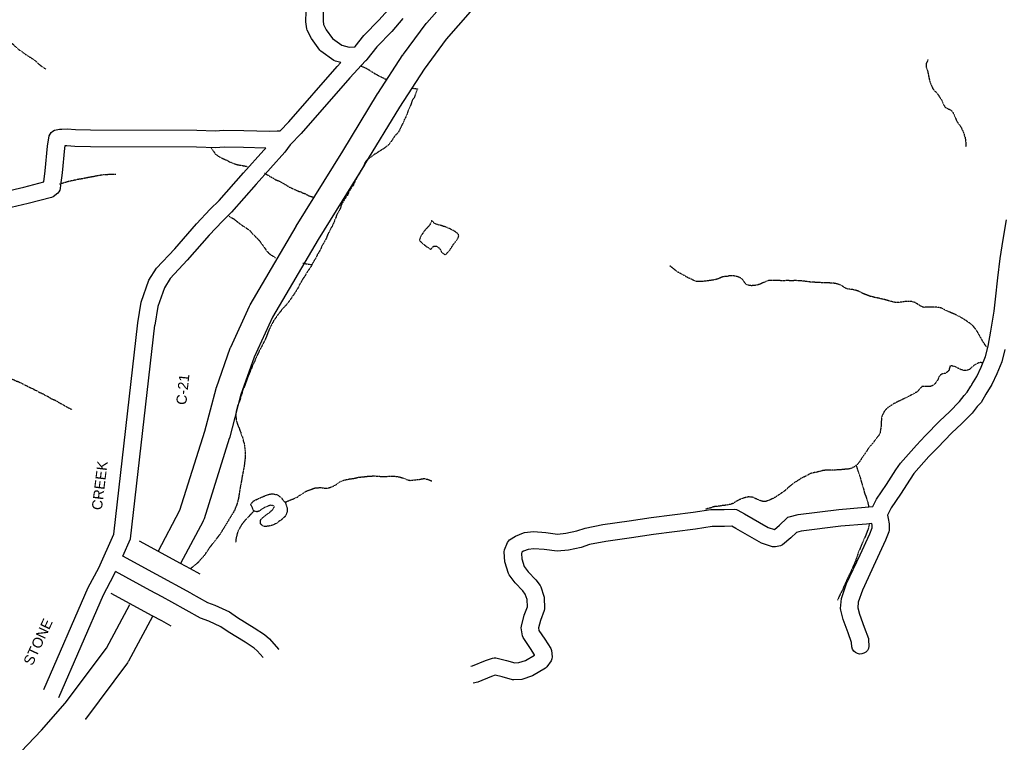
# Model space of a CAD drawing. Header units: feet. Extents: x -1605449 to -1594075, y -1717250 to -1708479.
# Tile 32 of 97: x -1599908 to -1598945, y -1715096 to -1714390. Entities that reach past the tile are written whole.
import ezdxf
from ezdxf.enums import TextEntityAlignment as Align

# ---------------------------------------------------------------- set-up
doc = ezdxf.new("R2010")
doc.units = ezdxf.units.FT
doc.header["$MEASUREMENT"] = 0
doc.linetypes.add('stream', pattern=[1.4, 0.7, -0.1, 0.1, -0.1, 0.1, -0.1, 0.1, -0.1])
for name, color, linetype in [('COUNTY-RD', 7, 'Continuous'), ('CR-TEXT', 7, 'Continuous'), ('STATE_FEDERAL-RT', 2, 'Continuous'), ('TWP-RD', 6, 'Continuous'), ('WATERWAY', 14, 'stream')]:
    doc.layers.add(name, color=color, linetype=linetype)
doc.styles.add('ARIAL', font='arial.ttf')

msp = doc.modelspace()

# ---------------------------------------------------------------- linework, layer by layer
at = {"layer": 'COUNTY-RD'}
for points in [[(-1599580.15, -1714416.48), (-1599579.89, -1714416.46), (-1599571.46, -1714405.55), (-1599556.43, -1714390.22), (-1599545.27, -1714377.48)], [(-1599533.28, -1714389.09), (-1599544.2, -1714401.56), (-1599558.88, -1714416.51), (-1599568.58, -1714429.08), (-1599568.78, -1714429.44), (-1599569, -1714429.68), (-1599569.14, -1714429.88), (-1599569.34, -1714430.07), (-1599569.45, -1714430.2), (-1599569.75, -1714430.47), (-1599585.36, -1714447.04), (-1599632.73, -1714501.39), (-1599643.5, -1714512.39), (-1599648.68, -1714519.47), (-1599676.64, -1714550.85), (-1599700.9, -1714578.3), (-1599709.81, -1714586.99), (-1599722.66, -1714600.72), (-1599744.13, -1714625.1), (-1599761, -1714643.09), (-1599766.51, -1714652.03), (-1599772.97, -1714670.24), (-1599775.98, -1714688.67)], [(-1599653.35, -1714498.63), (-1599644.97, -1714490.07), (-1599597.72, -1714435.85), (-1599594.14, -1714432.05)], [(-1599792.5, -1714686.41), (-1599789.17, -1714666.08), (-1599781.63, -1714644.79), (-1599774.3, -1714632.92), (-1599756.47, -1714613.89), (-1599735, -1714589.51), (-1599721.72, -1714575.32), (-1599712.98, -1714566.79), (-1599689.1, -1714539.78), (-1599669.34, -1714517.59)], [(-1599669.34, -1714517.59), (-1599667.48, -1714515.51)], [(-1599884.34, -1715044.52), (-1599841.16, -1714944.9), (-1599830.77, -1714925.65), (-1599815.82, -1714892.84), (-1599792.5, -1714686.41)], [(-1599807.27, -1714914.26), (-1599799.56, -1714897.34), (-1599775.98, -1714688.67)], [(-1599774.37, -1714932.21), (-1599807.27, -1714914.26)], [(-1599869.58, -1715052.38), (-1599826.16, -1714952.19), (-1599815.84, -1714933.08), (-1599814.2, -1714929.47)], [(-1599780.5, -1714947.85), (-1599814.2, -1714929.47)], [(-1599740.74, -1714950.56), (-1599774.37, -1714932.21)], [(-1599670.1, -1715013.38), (-1599675.78, -1715006.85), (-1599678.78, -1715004.16), (-1599687.53, -1714998.48), (-1599704.08, -1714988.37), (-1599711.25, -1714983.36), (-1599723.24, -1714977.75), (-1599731.21, -1714975.1), (-1599759.11, -1714959.31), (-1599768.77, -1714954.25), (-1599780.5, -1714947.85)], [(-1599740.74, -1714950.56), (-1599724.42, -1714959.79), (-1599717.06, -1714962.24), (-1599702.88, -1714968.87), (-1599694.95, -1714974.41), (-1599678.64, -1714984.38), (-1599668.61, -1714990.89), (-1599663.88, -1714995.14), (-1599655.1, -1715005.22), (-1599654.56, -1715005.74)]]:
    msp.add_lwpolyline(points, dxfattribs=at)
at = {"layer": 'STATE_FEDERAL-RT', "flags": 128}
for points in [[(-1599772.77, -1714909.69), (-1599751.29, -1714869.37), (-1599727.04, -1714792.25), (-1599716.03, -1714750.57), (-1599715.8, -1714750.01), (-1599715.73, -1714749.59), (-1599702.12, -1714711.12), (-1599701.75, -1714710.32), (-1599701.7, -1714710.08), (-1599683.26, -1714669.91), (-1599682.73, -1714668.88), (-1599682.69, -1714668.81), (-1599637.84, -1714592.16), (-1599637.84, -1714592.16), (-1599637.83, -1714592.16), (-1599637.8, -1714592.1), (-1599637.8, -1714592.1), (-1599637.62, -1714591.81), (-1599592.11, -1714518.71), (-1599558.11, -1714462.6), (-1599558.1, -1714462.59), (-1599557.9, -1714462.27), (-1599533.28, -1714424.4), (-1599533.22, -1714424.33), (-1599532.84, -1714423.75), (-1599510.67, -1714393.91), (-1599510.48, -1714393.74), (-1599510.05, -1714393.13), (-1599485.54, -1714365.11)], [(-1599467.47, -1714382.42), (-1599490.9, -1714409.21), (-1599512.54, -1714438.35), (-1599536.82, -1714475.71), (-1599570.74, -1714531.68), (-1599570.75, -1714531.68), (-1599570.82, -1714531.8), (-1599616.3, -1714604.86), (-1599660.8, -1714680.9), (-1599678.74, -1714719.99), (-1599691.99, -1714757.45), (-1599702.94, -1714798.91), (-1599703.06, -1714799.2), (-1599703.1, -1714799.47), (-1599727.79, -1714877.97), (-1599728.63, -1714879.87), (-1599728.69, -1714880.1), (-1599750.79, -1714921.58)], [(-1599791.05, -1714899.38), (-1599751.09, -1714921.18), (-1599741.17, -1714926.38), (-1599731.74, -1714931.71)], [(-1599759.92, -1714982.79), (-1599769.08, -1714977.61), (-1599778.6, -1714972.62), (-1599818.56, -1714950.82)], [(-1600090.35, -1715290.98), (-1599966.99, -1715168.27), (-1599886.64, -1715084.48), (-1599863.43, -1715058.2), (-1599823.21, -1715004.37), (-1599800.41, -1714961.58)], [(-1599778.27, -1714973.18), (-1599801.59, -1715016.97), (-1599801.8, -1715017.34), (-1599802.61, -1715018.57), (-1599843.71, -1715073.57), (-1599843.91, -1715073.76)]]:
    msp.add_lwpolyline(points, dxfattribs=at)
at = {"layer": 'TWP-RD'}
for points in [[(-1599594.14, -1714432.05), (-1599599.38, -1714430.68), (-1599600.75, -1714430.03), (-1599613.48, -1714420.96), (-1599614.45, -1714420), (-1599622.66, -1714408.62), (-1599626.83, -1714400.24), (-1599627.23, -1714398.91), (-1599628.11, -1714392.16), (-1599628.03, -1714381.69)], [(-1599611.36, -1714381.26), (-1599611.44, -1714391.15), (-1599610.98, -1714394.69), (-1599608.35, -1714399.97), (-1599602.13, -1714408.58)], [(-1599602.13, -1714408.58), (-1599592.94, -1714415.14), (-1599585.95, -1714416.97), (-1599580.15, -1714416.48)], [(-1599922.09, -1714558), (-1599903.89, -1714553.63), (-1599884.52, -1714548.64), (-1599883, -1714537.81), (-1599880.7, -1714513.66), (-1599879.07, -1714503.72), (-1599878.3, -1714501.9), (-1599877.13, -1714500.3), (-1599875.61, -1714499.03), (-1599873.85, -1714498.15), (-1599869.1, -1714497.05), (-1599868.75, -1714497.04), (-1599866.78, -1714496.97), (-1599866.78, -1714496.97), (-1599861.5, -1714496.79), (-1599853.46, -1714497.4), (-1599838.75, -1714497.6), (-1599734.91, -1714498.05), (-1599716.77, -1714498.78), (-1599708.52, -1714498.15), (-1599688.76, -1714498.32), (-1599663.53, -1714498.94), (-1599656.25, -1714498.79)], [(-1599656.25, -1714498.79), (-1599653.45, -1714498.73), (-1599653.35, -1714498.63)], [(-1599667.48, -1714515.51), (-1599689.04, -1714514.99), (-1599707.97, -1714514.82), (-1599716.47, -1714515.47), (-1599735.28, -1714514.72), (-1599838.9, -1714514.27), (-1599854.21, -1714514.06), (-1599861.85, -1714513.47), (-1599863.79, -1714513.54), (-1599864.16, -1714515.81), (-1599866.45, -1714539.76), (-1599868.16, -1714551.97), (-1599868.33, -1714555.05), (-1599868.83, -1714556.79), (-1599869.69, -1714558.4), (-1599870.87, -1714559.78), (-1599875.4, -1714563.18), (-1599876.88, -1714563.89), (-1599899.87, -1714569.8), (-1599916.28, -1714573.74)], [(-1598978.04, -1714748.31), (-1598977.54, -1714747.5), (-1598977, -1714746.59), (-1598976.96, -1714746.55), (-1598972.19, -1714738.81), (-1598967.89, -1714729.52), (-1598963.63, -1714719.38), (-1598961.13, -1714709.12), (-1598958.64, -1714694.34), (-1598955.19, -1714675.07), (-1598953.99, -1714663.16), (-1598951.67, -1714642.22), (-1598949.47, -1714623.48), (-1598946.43, -1714604.87), (-1598943.07, -1714585.63)], [(-1598944.79, -1714712.48), (-1598947.75, -1714724.62), (-1598952.64, -1714736.25), (-1598957.48, -1714746.71), (-1598963.29, -1714756.14), (-1598968.11, -1714764.16), (-1598971.76, -1714768.25), (-1598976.68, -1714774.48), (-1598987.34, -1714785.17), (-1598996.56, -1714793.9), (-1599010.75, -1714808.37), (-1599019.03, -1714817.14), (-1599033.72, -1714833.58), (-1599037.46, -1714839.23), (-1599046.7, -1714853.73), (-1599055.94, -1714867.05), (-1599059.4, -1714874.38), (-1599058.82, -1714877.51), (-1599058, -1714882.73), (-1599057.95, -1714888.95), (-1599058.22, -1714890.46), (-1599061.36, -1714898.82), (-1599071.14, -1714920.06), (-1599084.05, -1714947.5), (-1599088.12, -1714959.18), (-1599088.65, -1714964.84), (-1599086.91, -1714971.17), (-1599082.25, -1714983.67), (-1599078.27, -1714994.78), (-1599078.03, -1714996.01), (-1599077.75, -1715002.4), (-1599078.22, -1715004.54), (-1599079.23, -1715006.49), (-1599080.71, -1715008.11), (-1599082.56, -1715009.29)], [(-1599466.96, -1715021.98), (-1599465.26, -1715021.53), (-1599452.6, -1715016.36), (-1599445.66, -1715013.98), (-1599444.1, -1715013.75), (-1599442.53, -1715013.82), (-1599432.13, -1715016.29), (-1599423.81, -1715018.55), (-1599420.08, -1715018.31), (-1599413.5, -1715016.18), (-1599404.78, -1715010.99), (-1599404.66, -1715010.82), (-1599408.59, -1715004.6), (-1599415.78, -1714993.81), (-1599416.44, -1714992.1), (-1599417.59, -1714984.54), (-1599417.51, -1714982.88), (-1599414.76, -1714972.05), (-1599411.63, -1714963.99), (-1599411.92, -1714956.88), (-1599413.72, -1714951.4), (-1599415.95, -1714948.34), (-1599423.68, -1714940.56), (-1599429.35, -1714932.67), (-1599429.96, -1714931.46), (-1599433.52, -1714919.92), (-1599434.22, -1714910.03), (-1599433.94, -1714908.18), (-1599431.16, -1714901.15), (-1599430.2, -1714899.7), (-1599428.96, -1714898.48), (-1599423.11, -1714894.71), (-1599415.57, -1714891.66), (-1599414.51, -1714891.38), (-1599405.81, -1714890.32), (-1599393.61, -1714891.3), (-1599382.18, -1714892.77), (-1599374.08, -1714891.99), (-1599363.36, -1714889.75), (-1599355.03, -1714886.99), (-1599337.84, -1714883.53), (-1599312.22, -1714879.95), (-1599290.73, -1714876.59), (-1599249.61, -1714871.39), (-1599232.17, -1714868.84), (-1599219.19, -1714868.73), (-1599208.81, -1714868.46), (-1599207.24, -1714868.72), (-1599205.74, -1714869.27), (-1599199.49, -1714873.07), (-1599176.06, -1714886.24), (-1599170.05, -1714888.22), (-1599165.07, -1714884.18), (-1599158.08, -1714877.23), (-1599156.87, -1714876.39), (-1599155.54, -1714875.78), (-1599146.99, -1714873.56), (-1599107.05, -1714868.63), (-1599081.4, -1714866.39), (-1599074.25, -1714865.85), (-1599073.77, -1714865.77), (-1599070.42, -1714858.69), (-1599060.58, -1714844.49), (-1599051.44, -1714830.15), (-1599046.96, -1714823.38), (-1599031.31, -1714805.86), (-1599022.76, -1714796.81), (-1599008.24, -1714782.01), (-1598998.97, -1714773.23), (-1598989.16, -1714763.39), (-1598984.53, -1714757.53), (-1598981.59, -1714754.23), (-1598978.06, -1714748.35), (-1598978.04, -1714748.31)], [(-1599082.56, -1715009.29), (-1599084.66, -1715009.95), (-1599086.85, -1715010.05), (-1599088.99, -1715009.57), (-1599090.94, -1715008.56), (-1599092.55, -1715007.08), (-1599093.74, -1715005.23), (-1599094.4, -1715003.14), (-1599094.59, -1714998.63), (-1599097.91, -1714989.39), (-1599102.79, -1714976.29), (-1599105.32, -1714967.05), (-1599105.45, -1714965.55), (-1599104.53, -1714955.61), (-1599099.5, -1714941.19), (-1599086.25, -1714913.03), (-1599076.75, -1714892.4), (-1599074.64, -1714886.77), (-1599074.66, -1714884.1), (-1599074.89, -1714882.61), (-1599080.05, -1714883), (-1599105.3, -1714885.21), (-1599143.86, -1714889.97), (-1599148.45, -1714891.16), (-1599153.92, -1714896.6), (-1599162.29, -1714903.39), (-1599164.09, -1714904.24), (-1599169.1, -1714905.29), (-1599170.56, -1714905.34), (-1599172.01, -1714905.13), (-1599182.82, -1714901.56), (-1599207.9, -1714887.46), (-1599211.62, -1714885.2), (-1599218.9, -1714885.39), (-1599230.88, -1714885.5), (-1599247.36, -1714887.91), (-1599288.39, -1714893.09), (-1599309.78, -1714896.44), (-1599335.04, -1714899.97), (-1599350.76, -1714903.14), (-1599359.03, -1714905.86), (-1599371.57, -1714908.49), (-1599382.44, -1714909.54), (-1599395.34, -1714907.88), (-1599405.46, -1714907.06), (-1599410.84, -1714907.72), (-1599415.4, -1714909.57), (-1599416.96, -1714910.58), (-1599417.4, -1714911.67), (-1599417.03, -1714916.83), (-1599414.63, -1714924.6), (-1599410.93, -1714929.75), (-1599403.22, -1714937.51), (-1599399.09, -1714943.2), (-1599398.5, -1714944.35), (-1599395.55, -1714953.33), (-1599395.34, -1714954.46), (-1599394.86, -1714965.9), (-1599395.15, -1714967.6), (-1599398.86, -1714977.14), (-1599400.73, -1714984.53), (-1599400.38, -1714986.87), (-1599394.6, -1714995.53), (-1599388.82, -1715004.69), (-1599388.21, -1715006.42), (-1599387.43, -1715012.67), (-1599387.67, -1715014.69), (-1599388.39, -1715016.59), (-1599392.6, -1715022.69), (-1599393.92, -1715023.92), (-1599406.59, -1715031.46), (-1599416.94, -1715034.82), (-1599424.83, -1715035.31), (-1599426.2, -1715035.17), (-1599436.24, -1715032.44), (-1599443.26, -1715030.78), (-1599446.73, -1715031.97), (-1599459.95, -1715037.36), (-1599464.69, -1715038.63), (-1599464.69, -1715038.63), (-1599464.69, -1715038.63)]]:
    msp.add_lwpolyline(points, dxfattribs=at)
at = {"layer": 'WATERWAY', "ltscale": 0.5, "flags": 128}
for points in [[(-1600104.56, -1714348.75), (-1600102.87, -1714350.4), (-1600098.81, -1714353.86), (-1600095.28, -1714356.5), (-1600093.59, -1714357.48), (-1600091.91, -1714358.8), (-1600087.19, -1714361.75), (-1600085.01, -1714362.39), (-1600080.64, -1714364.85), (-1600076.27, -1714366.97), (-1600069.04, -1714371.4), (-1600066.84, -1714373.21), (-1600059.27, -1714378.13), (-1600055.23, -1714380.09), (-1600049.03, -1714382.02), (-1600047.19, -1714382.17), (-1600042.17, -1714382.94), (-1600039.66, -1714383.08), (-1600037.32, -1714383.39), (-1600035.15, -1714383.19), (-1600032.64, -1714383.16), (-1600026.47, -1714382.42), (-1600020.29, -1714382.01), (-1600015.95, -1714381.96), (-1600009.6, -1714382.22), (-1600002.92, -1714382.31), (-1599996.39, -1714382.73), (-1599992.04, -1714383.85), (-1599986.84, -1714385.63), (-1599984.83, -1714386.1), (-1599982.98, -1714386.92), (-1599979.12, -1714387.88), (-1599976.78, -1714388.68), (-1599974.26, -1714389.49), (-1599970.74, -1714390.62), (-1599968.73, -1714391.09), (-1599965.72, -1714391.56), (-1599963.38, -1714391.36), (-1599957.69, -1714391.8), (-1599955.52, -1714391.61), (-1599951.86, -1714390.39), (-1599950.2, -1714390.21), (-1599948.52, -1714390.35), (-1599946.84, -1714391), (-1599945, -1714391.98), (-1599942.98, -1714392.46), (-1599934.09, -1714396.03), (-1599930.55, -1714398.16), (-1599924.99, -1714402.77), (-1599923.29, -1714404.59), (-1599919.9, -1714408.73), (-1599918.04, -1714410.72), (-1599916.35, -1714412.7), (-1599913.99, -1714414.51), (-1599912.29, -1714416.33), (-1599908.08, -1714419.96), (-1599906.4, -1714420.77), (-1599904.71, -1714422.26), (-1599899.99, -1714425.54), (-1599895.61, -1714428.17), (-1599891.57, -1714431.29), (-1599889.71, -1714433.11), (-1599887.69, -1714434.76), (-1599885.49, -1714436.4), (-1599882.38, -1714438.39)], [(-1599549.68, -1714448.66), (-1599550.73, -1714448.29), (-1599552.41, -1714447.15), (-1599554.25, -1714446.5), (-1599556.6, -1714445.37), (-1599558.79, -1714444.06), (-1599560.47, -1714443.25), (-1599566.69, -1714439.16), (-1599568.37, -1714438.18), (-1599571.39, -1714436.72), (-1599574.28, -1714435.61)], [(-1599019.83, -1714429.11), (-1599021.61, -1714432.8), (-1599021.92, -1714434.81), (-1599021.56, -1714436.81), (-1599020.34, -1714440.46), (-1599018.21, -1714450.77), (-1599015.8, -1714456.25), (-1599014.95, -1714457.91), (-1599011.39, -1714461.7), (-1599009.53, -1714464.17), (-1599008.16, -1714466.49), (-1599006.81, -1714468.14), (-1599004.57, -1714473.45), (-1599003.38, -1714475.27), (-1599001.02, -1714476.91), (-1598999.01, -1714477.71), (-1598997.16, -1714478.69), (-1598995.8, -1714480.51), (-1598994.78, -1714482.16), (-1598994.09, -1714483.82), (-1598993.4, -1714485.48), (-1598991.85, -1714489.13), (-1598990.49, -1714491.28), (-1598988.46, -1714493.92), (-1598987.26, -1714495.91), (-1598986.06, -1714498.73), (-1598985.03, -1714500.72), (-1598984.51, -1714502.71), (-1598983.64, -1714505.2), (-1598982.9, -1714511.03), (-1598983.03, -1714513.7), (-1598982.95, -1714514.47)], [(-1599519.03, -1714457.61), (-1599520.06, -1714459.9), (-1599520.86, -1714462.08), (-1599522.31, -1714466.27), (-1599523.95, -1714468.46), (-1599524.59, -1714470.13), (-1599525.55, -1714473.32), (-1599526.53, -1714475), (-1599527.34, -1714477.18), (-1599528.63, -1714480.03), (-1599529.27, -1714482.37), (-1599530.89, -1714485.9), (-1599532.03, -1714487.92), (-1599532.67, -1714490.26), (-1599534.14, -1714492.61), (-1599535.43, -1714495.63), (-1599537.87, -1714500.34), (-1599539.52, -1714502.03), (-1599541.17, -1714503.55), (-1599545.09, -1714509.61), (-1599547.22, -1714512.31), (-1599549.37, -1714513.84), (-1599551.34, -1714515.7), (-1599554.16, -1714517.24), (-1599559.12, -1714520.64), (-1599561.11, -1714521.66), (-1599562.76, -1714522.85), (-1599564.74, -1714524.55), (-1599567.88, -1714526.59), (-1599569.52, -1714528.45), (-1599570.83, -1714530.8), (-1599572.77, -1714534.83), (-1599574.9, -1714538.03), (-1599575.7, -1714540.37), (-1599578.16, -1714544.08), (-1599580.6, -1714548.78), (-1599581.56, -1714551.46), (-1599584.18, -1714555), (-1599585.65, -1714557.52), (-1599587.76, -1714562.05), (-1599590.71, -1714566.1), (-1599592.34, -1714568.95), (-1599593.97, -1714571.81), (-1599594.11, -1714573.48), (-1599595.41, -1714576.17), (-1599598.34, -1714581.54), (-1599598.82, -1714583.39), (-1599599.8, -1714585.07), (-1599600.27, -1714587.08), (-1599601.25, -1714588.92), (-1599602.54, -1714592.11), (-1599603.85, -1714593.96), (-1599605.14, -1714597.15), (-1599606.94, -1714600.18), (-1599608.06, -1714603.36), (-1599609.37, -1714605.71), (-1599610.83, -1714608.4), (-1599612.3, -1714610.76), (-1599613.27, -1714613.27), (-1599614.24, -1714615.29), (-1599617.18, -1714620.16), (-1599618.64, -1714623.19), (-1599621.58, -1714628.23), (-1599623.2, -1714631.42), (-1599625.17, -1714634.12), (-1599627.95, -1714638.32), (-1599629.09, -1714640.67), (-1599631.38, -1714643.71), (-1599632.19, -1714645.39), (-1599633.99, -1714648.25), (-1599635.77, -1714652.11), (-1599639.86, -1714658.5), (-1599646.08, -1714667.42), (-1599651.01, -1714672.66), (-1599654.46, -1714677.21), (-1599656.26, -1714679.4), (-1599659.53, -1714684.12), (-1599661.98, -1714688.65), (-1599664.41, -1714693.69), (-1599667.64, -1714701.91), (-1599670.89, -1714708.46), (-1599672.03, -1714710.31), (-1599673.17, -1714712.49), (-1599677.55, -1714721.89), (-1599678.36, -1714724.07), (-1599680.47, -1714728.43), (-1599681.11, -1714730.28), (-1599685.16, -1714739.67), (-1599686.6, -1714743.86), (-1599690.3, -1714754.09), (-1599692.7, -1714761.96), (-1599694.64, -1714766.49), (-1599695.76, -1714770.51), (-1599695.76, -1714770.51), (-1599696.7, -1714774.69), (-1599696.68, -1714776.36), (-1599696.66, -1714778.2), (-1599696.1, -1714782.19), (-1599695.06, -1714785.51), (-1599694.37, -1714787.34), (-1599693.34, -1714789.5), (-1599692.82, -1714791.32), (-1599691.96, -1714793.31), (-1599691.26, -1714795.81), (-1599690.23, -1714798.13), (-1599689.53, -1714800.29), (-1599689.34, -1714802.12), (-1599688.65, -1714803.78), (-1599688.28, -1714806.28), (-1599687.92, -1714808.44), (-1599687.53, -1714813.11), (-1599687.67, -1714814.78), (-1599687.62, -1714818.61), (-1599688.68, -1714827.3), (-1599690.55, -1714836.67), (-1599690.86, -1714839.01), (-1599692.57, -1714848.21), (-1599694.11, -1714857.9), (-1599695.54, -1714863.43), (-1599697.96, -1714869.63), (-1599712.19, -1714893.15)], [(-1599519.44, -1714457.9), (-1599525.19, -1714457.24)], [(-1599720.83, -1714515.67), (-1599719.47, -1714517.33), (-1599716.45, -1714521.64)], [(-1599716.45, -1714521.64), (-1599711.99, -1714524.49), (-1599709.48, -1714525.79), (-1599705.28, -1714527.57), (-1599702.43, -1714529.2), (-1599698.24, -1714530.81), (-1599695.22, -1714531.77), (-1599687.2, -1714533.17), (-1599685.4, -1714533.69)], [(-1599869.01, -1714550.44), (-1599868.61, -1714550.36), (-1599862.28, -1714548.61), (-1599860.62, -1714548.09), (-1599850.28, -1714545.8), (-1599848.45, -1714545.61), (-1599838.95, -1714543.66), (-1599837.28, -1714543.47), (-1599830.11, -1714542.05), (-1599828.45, -1714541.86), (-1599825.78, -1714541.49), (-1599818.93, -1714541.08), (-1599814.42, -1714541.02), (-1599814.01, -1714541.04)], [(-1599668.74, -1714540.02), (-1599667.42, -1714540.92), (-1599665.74, -1714541.73), (-1599657.84, -1714546.46), (-1599654.99, -1714547.59), (-1599651.13, -1714549.54), (-1599648.61, -1714551.01), (-1599644.4, -1714553.63), (-1599635.01, -1714557.84), (-1599633, -1714558.48), (-1599631.15, -1714559.46), (-1599629.48, -1714559.94), (-1599625.45, -1714562.05), (-1599621.09, -1714563.5), (-1599620.81, -1714563.65)], [(-1599703.96, -1714581.38), (-1599702.9, -1714582.42), (-1599700.71, -1714583.73), (-1599698.7, -1714584.7), (-1599693.98, -1714588.65), (-1599689.77, -1714591.59), (-1599687.58, -1714592.9), (-1599683.71, -1714595.68), (-1599681.52, -1714597.66), (-1599680.32, -1714599.48), (-1599678.47, -1714601.12), (-1599676.44, -1714603.26), (-1599674.24, -1714605.4), (-1599671.53, -1714608.87), (-1599669.66, -1714611.68), (-1599666.6, -1714615.81), (-1599664.91, -1714617.79), (-1599663.05, -1714619.43), (-1599657.87, -1714622.74)], [(-1599505.19, -1714586.42), (-1599505.35, -1714587.42), (-1599506.01, -1714588.76), (-1599506.84, -1714590.1), (-1599507.83, -1714591.44), (-1599509, -1714592.78), (-1599509.99, -1714593.95), (-1599510.99, -1714595.12), (-1599511.82, -1714595.8), (-1599513.14, -1714597.81), (-1599514.3, -1714599.31), (-1599515.3, -1714600.82), (-1599515.96, -1714601.99), (-1599516.46, -1714603.16), (-1599516.78, -1714604.5), (-1599517.11, -1714605.67), (-1599514.6, -1714608.5), (-1599513.09, -1714609.66), (-1599511.92, -1714610.49), (-1599510.91, -1714611.16), (-1599510.07, -1714611.99), (-1599509.07, -1714612.48), (-1599507.9, -1714613.48), (-1599506.89, -1714614.15), (-1599505.89, -1714614.31), (-1599504.4, -1714612.47), (-1599502.9, -1714611.29), (-1599501.07, -1714611.28), (-1599499.23, -1714612.28), (-1599498.22, -1714612.94), (-1599497.22, -1714614.1), (-1599496.71, -1714614.94), (-1599496.21, -1714615.94), (-1599495.53, -1714617.1), (-1599494.69, -1714618.1), (-1599493.52, -1714618.93), (-1599492.52, -1714619.43), (-1599491.68, -1714619.43), (-1599490.85, -1714619.09), (-1599490.19, -1714618.25), (-1599489.02, -1714617.08), (-1599488.03, -1714615.91), (-1599486.7, -1714614.06), (-1599485.21, -1714611.72), (-1599483.72, -1714609.37), (-1599482.39, -1714607.53), (-1599481.4, -1714606.36), (-1599480.73, -1714605.52), (-1599480.07, -1714604.68), (-1599479.74, -1714603.85), (-1599479.24, -1714602.84), (-1599478.75, -1714601.67), (-1599478.92, -1714599.84), (-1599480.1, -1714598.84), (-1599481.27, -1714598.01), (-1599482.27, -1714597.34), (-1599483.11, -1714596.68), (-1599484.28, -1714596.02), (-1599485.95, -1714595.19), (-1599487.79, -1714594.2), (-1599490.14, -1714593.2), (-1599492.14, -1714592.54), (-1599493.81, -1714592.05), (-1599494.98, -1714591.55), (-1599496.99, -1714591.06), (-1599498.83, -1714590.57), (-1599500.16, -1714590.07), (-1599501.33, -1714589.74), (-1599502.17, -1714589.41), (-1599505.19, -1714586.42)], [(-1599631.02, -1714628.13), (-1599622.26, -1714629.57)], [(-1598961.6, -1714711.01), (-1598962.61, -1714709.96), (-1598964.65, -1714707.15), (-1598966.52, -1714704.17), (-1598971.3, -1714695.72), (-1598973, -1714693.08), (-1598974.87, -1714690.6), (-1598976.73, -1714688.45), (-1598979.43, -1714686.49), (-1598984.98, -1714682.72), (-1598988.17, -1714680.76), (-1598992.71, -1714678.49), (-1599002.43, -1714674.28), (-1599006.8, -1714672), (-1599010.31, -1714671.21), (-1599012.65, -1714671.08), (-1599014.48, -1714670.94), (-1599023.99, -1714671.23), (-1599025.66, -1714670.75), (-1599029.19, -1714668.79), (-1599031.38, -1714667.15), (-1599033.39, -1714666.18), (-1599035.07, -1714665.7), (-1599038.91, -1714665.42), (-1599041.57, -1714665.45), (-1599046.23, -1714666.18), (-1599049.9, -1714666.56), (-1599052.07, -1714666.43), (-1599056.25, -1714665.48), (-1599062.44, -1714663.56), (-1599065.12, -1714663.09), (-1599068.63, -1714662.14), (-1599070.3, -1714662), (-1599072.31, -1714661.52), (-1599074.15, -1714660.88), (-1599075.99, -1714660.57), (-1599080.85, -1714658.8), (-1599084.21, -1714657.34), (-1599085.89, -1714656.36), (-1599088.07, -1714655.39), (-1599091.08, -1714654.43), (-1599093.25, -1714653.96), (-1599096.09, -1714653.66), (-1599098.43, -1714653.19), (-1599100.61, -1714652.39), (-1599102.8, -1714651.08), (-1599104.82, -1714649.6), (-1599106.66, -1714648.96), (-1599109.34, -1714648.16), (-1599111.85, -1714647.7), (-1599117.69, -1714647.27), (-1599123.53, -1714647.18), (-1599135.04, -1714646.5), (-1599139.55, -1714645.89), (-1599143.06, -1714645.44), (-1599150.24, -1714645.03), (-1599151.91, -1714645.22), (-1599154.07, -1714645.25), (-1599156.08, -1714645.11), (-1599163.58, -1714645.21), (-1599167.75, -1714644.93), (-1599169.75, -1714644.96), (-1599175.42, -1714645.03), (-1599177.08, -1714645.39), (-1599184.88, -1714648.83), (-1599188.53, -1714649.71), (-1599192.36, -1714650.09), (-1599194.37, -1714649.95), (-1599196.54, -1714649.31), (-1599198.39, -1714648.17), (-1599200.77, -1714644.7), (-1599202.3, -1714643.05), (-1599204.48, -1714641.91), (-1599206.66, -1714641.11), (-1599208.67, -1714640.63), (-1599210.5, -1714640.49), (-1599214.5, -1714640.54), (-1599216.67, -1714641.07), (-1599218.33, -1714641.09), (-1599220.33, -1714641.45), (-1599222.16, -1714641.98), (-1599223.98, -1714642.84), (-1599225.64, -1714643.52), (-1599229.96, -1714644.58), (-1599236.95, -1714645.51), (-1599242.78, -1714646.09), (-1599244.62, -1714646.11), (-1599246.62, -1714645.8), (-1599248.29, -1714645.33), (-1599252.83, -1714643.05), (-1599254.67, -1714642.24), (-1599258.03, -1714640.28), (-1599259.72, -1714639.14), (-1599261.73, -1714638.33), (-1599264.08, -1714637.03), (-1599267.95, -1714634.24), (-1599272.17, -1714630.79)], [(-1598966.38, -1714725.44), (-1598966.74, -1714725.36), (-1598968.75, -1714725.22), (-1598970.57, -1714725.57), (-1598973.89, -1714727.12), (-1598975.71, -1714728.48), (-1598977.36, -1714729.83), (-1598979.33, -1714731.86), (-1598980.99, -1714732.55), (-1598982.98, -1714733.08), (-1598984.82, -1714732.94), (-1598987.16, -1714732.3), (-1598989.34, -1714731.49), (-1598991.02, -1714730.35), (-1598993.37, -1714729.21), (-1598996.72, -1714728.42), (-1598998.39, -1714728.61), (-1598999.02, -1714730.79), (-1598999.33, -1714732.46), (-1599001.14, -1714734.49), (-1599002.96, -1714735.68), (-1599004.96, -1714736.04), (-1599006.79, -1714736.56), (-1599008.76, -1714738.42), (-1599009.9, -1714740.44), (-1599010.38, -1714742.11), (-1599013.17, -1714745.99), (-1599015.15, -1714747.52), (-1599016.8, -1714748.37), (-1599018.47, -1714748.56), (-1599025.64, -1714748.49), (-1599027.45, -1714750.35), (-1599030.57, -1714753.73), (-1599034.38, -1714755.95), (-1599038.19, -1714757.83), (-1599039.85, -1714758.85), (-1599041.84, -1714759.71), (-1599046.48, -1714762.11), (-1599050.45, -1714763.83), (-1599053.93, -1714765.71), (-1599056.41, -1714767.41), (-1599058.23, -1714768.44), (-1599060.05, -1714769.96), (-1599061.86, -1714771.82), (-1599063, -1714773.5), (-1599064.14, -1714775.52), (-1599064.95, -1714777.53), (-1599065.43, -1714779.21), (-1599065.82, -1714787.22), (-1599066.59, -1714792.57), (-1599066.9, -1714794.41), (-1599067.88, -1714796.09), (-1599072.3, -1714801.82), (-1599073.77, -1714804.01), (-1599077.39, -1714807.89), (-1599082.13, -1714815.13), (-1599083.45, -1714816.82), (-1599086.55, -1714821.53), (-1599088.52, -1714824.22), (-1599090.17, -1714825.75), (-1599092.15, -1714827.11), (-1599094.14, -1714828.13), (-1599096.63, -1714829), (-1599098.62, -1714829.36), (-1599100.29, -1714829.38), (-1599106.95, -1714830.14), (-1599106.95, -1714830.14), (-1599115.79, -1714830.25), (-1599120.62, -1714830.49), (-1599122.62, -1714830.68), (-1599128.44, -1714832.26), (-1599130.6, -1714832.62), (-1599134.76, -1714833.68), (-1599139.89, -1714836.41), (-1599144.03, -1714838.3), (-1599146.35, -1714840), (-1599148.5, -1714841.36), (-1599150.82, -1714842.56), (-1599155.27, -1714846.29), (-1599157.08, -1714847.82), (-1599159.23, -1714849.85), (-1599163.19, -1714852.73), (-1599168.98, -1714856.65), (-1599171.13, -1714857.84), (-1599175.6, -1714859.91), (-1599179.26, -1714861.12), (-1599181.26, -1714860.98), (-1599183.77, -1714860.18), (-1599186.29, -1714859.04), (-1599188.8, -1714858.08), (-1599191.15, -1714856.94), (-1599192.82, -1714856.63), (-1599194.99, -1714856.49), (-1599197.16, -1714856.69), (-1599202.64, -1714858.43), (-1599206.62, -1714860.31), (-1599210.42, -1714862.87), (-1599214.57, -1714864.09), (-1599219.07, -1714864.82), (-1599221.4, -1714865.01), (-1599224.06, -1714865.55), (-1599228.56, -1714865.94), (-1599230.72, -1714866.47), (-1599232.71, -1714867.33), (-1599237.72, -1714868.5)], [(-1600039.1, -1714741.43), (-1600037.27, -1714740.91), (-1600034.44, -1714739.87), (-1600032.45, -1714738.84), (-1600030.11, -1714738.15), (-1600027.12, -1714736.94), (-1600024.29, -1714736.07), (-1600019.29, -1714734.84), (-1600016.97, -1714733.98), (-1600014.8, -1714733.78), (-1600010.13, -1714732.73), (-1600004.46, -1714731.99), (-1599997.79, -1714731.07), (-1599994.45, -1714731.03), (-1599992.61, -1714730.68), (-1599982.92, -1714730.73), (-1599977.57, -1714731), (-1599974.9, -1714731.3), (-1599969.88, -1714731.58), (-1599966.87, -1714731.88), (-1599964.03, -1714732.01), (-1599958.68, -1714732.11), (-1599953.83, -1714732.39), (-1599951.16, -1714732.36), (-1599942.13, -1714732.75), (-1599937.61, -1714733.37), (-1599933.09, -1714734.32), (-1599931.25, -1714734.8), (-1599929.57, -1714735.44), (-1599927.22, -1714736.42), (-1599925.04, -1714737.06), (-1599918.83, -1714739.5), (-1599916.98, -1714740.81), (-1599913.62, -1714741.94), (-1599911.94, -1714743.09), (-1599909.09, -1714743.89), (-1599903.71, -1714746.67), (-1599901.19, -1714747.81), (-1599899.51, -1714748.79), (-1599896.82, -1714750.1), (-1599894.97, -1714750.74), (-1599893.29, -1714751.89), (-1599891.27, -1714752.71), (-1599889.59, -1714753.86), (-1599886.74, -1714754.99), (-1599883.21, -1714756.96), (-1599880.18, -1714758.42), (-1599877.99, -1714759.9), (-1599875.47, -1714761.21), (-1599873.46, -1714761.85), (-1599871.44, -1714763), (-1599869.25, -1714764.48), (-1599864.54, -1714766.93), (-1599862.69, -1714768.08), (-1599859.33, -1714769.88), (-1599857.13, -1714770.94)], [(-1599090.12, -1714825.7), (-1599087.91, -1714832.89), (-1599087.22, -1714834.55), (-1599085.82, -1714838.87), (-1599085.47, -1714840.53), (-1599083.2, -1714848.01), (-1599081.98, -1714852.66), (-1599080.08, -1714857.64), (-1599079.55, -1714859.8), (-1599078.86, -1714861.46), (-1599077.98, -1714866.25)], [(-1599648.59, -1714861.68), (-1599636.76, -1714856.81), (-1599633.62, -1714854.44), (-1599631.79, -1714853.75), (-1599629.48, -1714851.88), (-1599627.33, -1714850.68), (-1599624.84, -1714849.65), (-1599622.52, -1714848.95), (-1599620.53, -1714848.09), (-1599618.2, -1714847.56), (-1599613.53, -1714847.33), (-1599611.7, -1714847.64), (-1599610.02, -1714847.95), (-1599608.19, -1714848.09), (-1599606.19, -1714847.74), (-1599602.54, -1714846.52), (-1599598.4, -1714844.3), (-1599595.26, -1714841.92), (-1599590.95, -1714840.03), (-1599585.63, -1714838.96), (-1599581.63, -1714838.4), (-1599579.14, -1714837.87), (-1599576.14, -1714837.16), (-1599571.48, -1714836.77), (-1599567.15, -1714836.21), (-1599561.65, -1714835.97), (-1599553.31, -1714836.53), (-1599544.3, -1714836.24), (-1599540.8, -1714836.36), (-1599536.46, -1714836.97), (-1599532.6, -1714838.26), (-1599528.41, -1714839.87), (-1599526.24, -1714840.34), (-1599517.58, -1714839.39), (-1599513.92, -1714838.68), (-1599512.25, -1714838.49), (-1599510.08, -1714839.13), (-1599508.41, -1714839.44), (-1599506.73, -1714840.25), (-1599504.89, -1714840.89)], [(-1599682.3, -1714863.85), (-1599679.15, -1714860.33), (-1599677.15, -1714859.32), (-1599675.32, -1714858.47), (-1599673.99, -1714857.8), (-1599672.82, -1714857.29), (-1599671.32, -1714856.62), (-1599669.16, -1714855.78), (-1599667.49, -1714855.1), (-1599666.32, -1714854.76), (-1599665.16, -1714854.26), (-1599664.16, -1714853.92), (-1599662.99, -1714853.75), (-1599662.16, -1714853.58), (-1599661.32, -1714853.57), (-1599660.49, -1714853.57), (-1599658.98, -1714853.73), (-1599657.81, -1714854.06), (-1599656.48, -1714854.39), (-1599655.64, -1714854.72), (-1599652.8, -1714856.71), (-1599651.96, -1714857.38), (-1599651.12, -1714858.88), (-1599650.28, -1714859.87), (-1599649.27, -1714860.87), (-1599648.43, -1714861.87), (-1599648.09, -1714862.87), (-1599647.59, -1714864.21), (-1599647.08, -1714865.37), (-1599646.74, -1714866.37), (-1599646.4, -1714867.71), (-1599646.4, -1714868.71), (-1599646.4, -1714869.71), (-1599646.55, -1714871.05), (-1599646.88, -1714872.22), (-1599647.21, -1714873.22), (-1599647.87, -1714874.56), (-1599648.87, -1714875.9), (-1599650.03, -1714876.91), (-1599651.03, -1714877.91), (-1599652.19, -1714878.92), (-1599653.02, -1714879.42), (-1599653.86, -1714879.93), (-1599655.69, -1714881.27), (-1599657.18, -1714882.45), (-1599658.18, -1714882.95), (-1599659.01, -1714883.29), (-1599660.68, -1714883.96), (-1599661.68, -1714884.3), (-1599662.68, -1714884.64), (-1599663.85, -1714884.81), (-1599665.01, -1714885.15), (-1599665.85, -1714885.15), (-1599667.02, -1714885.32), (-1599668.02, -1714885.5), (-1599669.19, -1714885.33), (-1599670.19, -1714885), (-1599672.53, -1714882.84), (-1599672.71, -1714882.01), (-1599672.71, -1714881.17), (-1599672.71, -1714880.17), (-1599672.22, -1714878.5), (-1599670.39, -1714876.82), (-1599669.23, -1714875.98), (-1599668.4, -1714875.31), (-1599667.07, -1714873.97), (-1599666.07, -1714873.13), (-1599664.74, -1714872.46), (-1599663.74, -1714871.95), (-1599662.41, -1714870.44), (-1599661.25, -1714869.44), (-1599660.42, -1714868.77), (-1599659.59, -1714867.09), (-1599658.93, -1714865.92), (-1599659.77, -1714865.26), (-1599660.94, -1714864.93), (-1599661.77, -1714864.76), (-1599662.94, -1714864.6), (-1599663.94, -1714864.94), (-1599665.77, -1714865.78), (-1599666.94, -1714866.29), (-1599668.1, -1714866.79), (-1599669.27, -1714867.3), (-1599671.27, -1714868.31), (-1599672.76, -1714869.48), (-1599673.59, -1714870.16), (-1599674.59, -1714870.66), (-1599676.09, -1714871), (-1599676.93, -1714870.84), (-1599679.1, -1714870.01), (-1599679.94, -1714868.34), (-1599680.62, -1714866.51), (-1599681.29, -1714865.51), (-1599681.8, -1714864.34), (-1599682.3, -1714864.01), (-1599682.3, -1714863.85)], [(-1599696.6, -1714900.62), (-1599696.26, -1714897.64), (-1599695, -1714892.11), (-1599694.03, -1714889.27), (-1599690.94, -1714883.72), (-1599687.49, -1714879.34), (-1599685.52, -1714877.14), (-1599683.71, -1714875.62), (-1599682.07, -1714873.43), (-1599678.62, -1714870.2)], [(-1599077.33, -1714883.58), (-1599078.67, -1714888.32), (-1599081.41, -1714895.53), (-1599082.55, -1714897.71), (-1599083.36, -1714899.73), (-1599085.14, -1714903.75), (-1599085.95, -1714905.93), (-1599088.21, -1714910.97), (-1599089.33, -1714915.15), (-1599090.3, -1714917.17), (-1599090.78, -1714919.01), (-1599094.99, -1714928.57), (-1599098.4, -1714935.46), (-1599101.64, -1714943.01), (-1599102.61, -1714944.86), (-1599103.25, -1714946.87), (-1599106.02, -1714952.07), (-1599108.13, -1714956.77), (-1599108.4, -1714957.32)], [(-1599741.25, -1714926.61), (-1599740.86, -1714926.25), (-1599739.04, -1714924.89), (-1599737.22, -1714923.53), (-1599735.4, -1714921.84), (-1599733.42, -1714920.31), (-1599731.76, -1714918.79), (-1599730.61, -1714917.1), (-1599727.15, -1714913.38), (-1599724.85, -1714909.84), (-1599723.54, -1714908.16), (-1599722.55, -1714906.48), (-1599712.19, -1714893.15)]]:
    msp.add_lwpolyline(points, dxfattribs=at)

# ---------------------------------------------------------------- texts
at = {"layer": 'CR-TEXT', "style": 'ARIAL'}
for s, rotation, p in [('C-21', 84, (-1599742.2, -1714767.26)), ('CREEK', 83, (-1599824.78, -1714870.19)), ('STONE', 65, (-1599893, -1715023.38))]:
    msp.add_text(s, height=10, rotation=rotation, dxfattribs=at).set_placement(p, align=Align.BOTTOM_LEFT)

doc.saveas('drawing.dxf')
